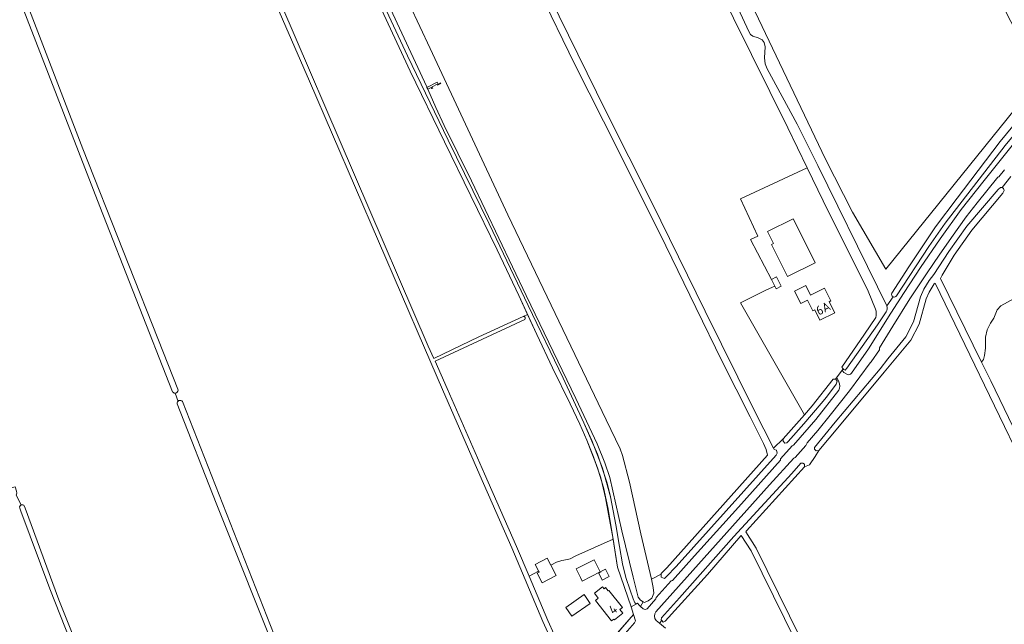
# Model space of a CAD drawing. Header units: metres. Extents: x 209813 to 223847, y 571801 to 587119.
# Tile 77 of 256: x 214038 to 214466, y 574766 to 575029. Entities that reach past the tile are written whole.
import ezdxf
from ezdxf.enums import TextEntityAlignment as Align

# ---------------------------------------------------------------- set-up
doc = ezdxf.new("R2010")
doc.units = ezdxf.units.M
for name, color, linetype, lineweight in [('B-RO-GR-GRAS-GV', 8, 'Continuous', 0), ('B-RO-KW-KUNSTWERK_STUW-GV', 8, 'Continuous', 0), ('B-RO-OG-BEBOUWING-GV', 8, 'Continuous', 0), ('B-RO-OG-BEBOUWING-T18', 8, 'Continuous', 0), ('B-RO-OG-TERREIN_CULTUURSCHEIDING-GV', 8, 'Continuous', 0), ('B-RO-OG-TERREIN_ERF-GV', 8, 'Continuous', 0), ('B-RO-OG-WEG-GV', 8, 'Continuous', 0), ('B-RO-VH-ONVERHARD-GV', 8, 'Continuous', 0), ('B-RO-VH-VERHARDING_HALFVERHARDING-GV', 8, 'Continuous', 0)]:
    doc.layers.add(name, color=color, linetype=linetype, lineweight=lineweight)
doc.styles.add('NLCS-ISO-M200-T18', font='txt', dxfattribs={"height": 0.36})

msp = doc.modelspace()

# ---------------------------------------------------------------- linework, layer by layer
at = {"layer": 'B-RO-GR-GRAS-GV', "flags": 128}
for points in [[(214362.377, 574911.694), (214365.927, 574913.327), (214364.465, 574916.154), (214355.328, 574933.528), (214358.572, 574935.039), (214351.035, 574951.226), (214380.043, 574964.732), (214371.63, 574982.027), (214332.163, 575061.658), (214315.377, 575096.309), (214297.047, 575132.97), (214279.171, 575168.592), (214260.051, 575207.367), (214252.554, 575222.953)], [(214195.808, 575184.116), (214213.161, 575149.605), (214235.314, 575105.942), (214255.953, 575063.773), (214292.551, 574989.305), (214312.447, 574949.684), (214335.638, 574902.398), (214356.895, 574859.425), (214365.349, 574842.978), (214369.598, 574846.96), (214378.796, 574857.356), (214351.095, 574906.036), (214362.377, 574911.694)], [(214108.64, 575132.941), (214109.649, 575131.685), (214110.645, 575129.994), (214119.308, 575110.674), (214215.371, 574887.211), (214217.743, 574881.96), (214237.335, 574891.285), (214256.613, 574900.093), (214258.535, 574901.016), (214254.76, 574909.23), (214245.26, 574929.11), (214233.9, 574952.54), (214222.4, 574975.96), (214207.51, 575006.71), (214191.24, 575041.77), (214176.39, 575073.59), (214164.45, 575099.33), (214157.35, 575115.06), (214155.99, 575117.96), (214153.62, 575125.01), (214152.41, 575128.85), (214149.33, 575144.01)], [(214414.181, 574920.642), (214480.195, 575002.531), (214480.607, 575006.097), (214467.604, 575029.839), (214455.891, 575053.582), (214438.427, 575089.611), (214423.258, 575122.454), (214420.897, 575126.658)], [(214414.181, 574920.642), (214399.629, 574945.513), (214387.964, 574968.42), (214340.408, 575068.037), (214416.472, 575114.696), (214416.161, 575122.103), (214384.41, 575101.777), (214353.931, 575083.762), (214333.171, 575070.744)], [(214184.784, 575083.57), (214216.104, 575016.569), (214249.96, 574944.297), (214292.666, 574855.295), (214298.712, 574842.621), (214299.714, 574839.729), (214302.762, 574828.187), (214307.648, 574805.777), (214312.321, 574786.001), (214316.556, 574788.15), (214316.556, 574788.468), (214318.97, 574791.024), (214362.717, 574839.972), (214362.168, 574842.35), (214360.957, 574844.997), (214355.288, 574856.611), (214343.006, 574880.593), (214331.628, 574904.098), (214318.648, 574930.764), (214306.33, 574955.653), (214291.467, 574984.929), (214279.07, 575009.66), (214263.548, 575041.62)], [(214104.247, 574867.415), (214072.69, 574947.882), (214038.234, 575036.371), (214025.926, 575067.105), (214024.216, 575071.461), (214020.577, 575077.967), (214015.572, 575075.207), (214015.084, 575073.662), (214013.712, 575072.082), (214007.237, 575066.694), (213997.707, 575059.231), (213989.515, 575053.454), (213977.162, 575045.703), (213960.811, 575036.614), (213958.563, 575035.115), (213957.795, 575034.193), (213957.385, 575033.255), (213957.359, 575032.589), (214019.051, 574869.056), (214033.405, 574831.631), (214033.568, 574831.279)], [(214020.577, 575077.967), (214021.011, 575079.125), (214021.977, 575079.377), (214022.818, 575079.377), (214024.86, 575076.522), (214026.512, 575072.798), (214031.867, 575059.655), (214065.19, 574972.953), (214100.293, 574884.367), (214106.506, 574868.552)], [(214332.768, 575068.525), (214344.902, 575044.901), (214354.741, 575023.569), (214355.355, 575022.567), (214356.41, 575021.873), (214358.652, 575021.117), (214360.418, 575020.291), (214361.268, 575019.206), (214361.744, 575017.217), (214361.453, 575012.432), (214361.679, 575009.815), (214362.588, 575007.699), (214375.583, 574983.731), (214384.696, 574965.778), (214410.631, 574913.015), (214414.579, 574904.732), (214417.38, 574908.671)], [(214154.928, 574745.444), (214182.711, 574675.928), (214183.302, 574674.419), (214219.49, 574688.59), (214234.24, 574698.7), (214235.273, 574697.723), (214236.998, 574699.312), (214260.933, 574726.106), (214266.66, 574732.931), (214267.538, 574733.529), (214275.227, 574742.555), (214276.099, 574743.533), (214265.15, 574767.598), (214251.589, 574799.712), (214237.74, 574831.189), (214221.522, 574868.354), (214213.661, 574886.525), (214163.737, 575002.278), (214145.695, 575044.038)], [(214416.746, 574910.247), (214424.171, 574921.673), (214435.77, 574939.107), (214445.207, 574951.496), (214447.97, 574955.215), (214463.911, 574976.175), (214480.343, 574996.15), (214481.522, 574997.132), (214485.522, 575001.228), (214485.006, 575001.416), (214484.302, 575002.653)], [(214474.281, 574834.748), (214435.643, 574914.561), (214435.23, 574914.28), (214433.018, 574910.755), (214431.764, 574907.85), (214428.649, 574896.869), (214425.033, 574889.861), (214413.514, 574875.959), (214394.011, 574852.705), (214385.025, 574841.957), (214383.52, 574839.351), (214381.006, 574835.713), (214378.775, 574834.772), (214353.583, 574807.061), (214353.328, 574806.568), (214357.868, 574799.533), (214396.531, 574721.108)], [(214471.195, 574908.605), (214464.104, 574904.795), (214462.517, 574902.995), (214461.141, 574899.397), (214459.659, 574897.28), (214458.178, 574894.317), (214457.437, 574891.142), (214457.543, 574886.38), (214457.013, 574883.205), (214456.59, 574881.511), (214455.762, 574880.25), (214459.745, 574872.152), (214477.166, 574836.149)], [(214106.616, 574863.28), (214105.312, 574866.817)], [(214151.079, 574749.129), (214123.218, 574819.042), (214106.276, 574862.241)], [(214108.582, 574863.27), (214151.605, 574753.759), (214153.078, 574750.074)], [(214032.403, 574829.971), (214034.164, 574825.644), (214035.804, 574826.12), (214036.429, 574824.271), (214036.597, 574823.377), (214036.25, 574822.553), (214038.418, 574818.402), (214039.142, 574818.402), (214039.582, 574818.119), (214040.184, 574816.861), (214054.811, 574777.027), (214077.673, 574719.917), (214078.292, 574718.72), (214078.588, 574718.473), (214078.979, 574718.473), (214082.294, 574719.452), (214150.75, 574742.375), (214152.943, 574743.031), (214153.329, 574743.344), (214153.267, 574743.638), (214152.772, 574744.88)], [(213974.434, 574682.918), (214074.621, 574717.529), (214075.724, 574717.86), (214075.915, 574718.384), (214050.867, 574781.879), (214038.309, 574815.636), (214037.8, 574816.876), (214037.748, 574817.526), (214038.01, 574817.962), (214038.418, 574818.402)]]:
    msp.add_lwpolyline(points, dxfattribs=at)
at = {"layer": 'B-RO-GR-GRAS-GV'}
msp.add_lwpolyline([(214417.38, 574908.671, -0.4245783), (214416.746, 574910.247)], format="xyb", dxfattribs=at)
for centre, radius, start, end in [((214105.325, 574868.087), 1.27, 211.95251, 23.88172), ((214107.594, 574862.385), 1.326, 41.86974, 189.07607)]:
    msp.add_arc(centre, radius, start, end, dxfattribs=at)
at = {"layer": 'B-RO-KW-KUNSTWERK_STUW-GV', "flags": 128}
msp.add_lwpolyline([(214216.013, 574999.303), (214216.675, 574999.634), (214216.91, 574999.163), (214217.34, 574999.377), (214217.052, 574999.954), (214219.163, 575001.007), (214219.376, 575000.579), (214220.837, 575001.308), (214220.671, 575001.641), (214219.575, 575001.095), (214219.196, 575001.855), (214214.781, 574999.652), (214215.166, 574998.881)], close=True, dxfattribs=at)
at = {"layer": 'B-RO-OG-BEBOUWING-GV', "flags": 128}
for points in [[(214365.324, 574931.862), (214364.522, 574931.463), (214371.46, 574917.516), (214383.468, 574923.489), (214373.982, 574942.555), (214362.777, 574936.98)], [(214364.465, 574916.154), (214366.506, 574912.206), (214368.709, 574913.345), (214366.668, 574917.293)], [(214391.947, 574901.67), (214389.51, 574906.57), (214390.295, 574906.961), (214387.573, 574912.432), (214381.49, 574909.407), (214379.439, 574913.531), (214374.543, 574911.095), (214377.177, 574905.802), (214380.127, 574907.269), (214382.43, 574902.639), (214383.256, 574903.05), (214385.53, 574898.479)], [(214268.569, 574792.189), (214267.054, 574795.111), (214261.802, 574792.388), (214263.511, 574789.092), (214262.693, 574788.667), (214264.876, 574784.456), (214270.947, 574787.604)], [(214281.488, 574786.726), (214282.264, 574785.205), (214290.089, 574789.197), (214287.4, 574794.468), (214279.575, 574790.476)], [(214290.305, 574789.391), (214290.407, 574789.188), (214289.428, 574788.692), (214290.975, 574785.637), (214294.013, 574787.176), (214292.363, 574790.434)], [(214289.222, 574777.767), (214288.019, 574776.82), (214295.004, 574767.943), (214296.006, 574768.731), (214296.279, 574768.385), (214299.873, 574771.214), (214298.601, 574772.83), (214299.683, 574773.682), (214293.792, 574781.169), (214293.488, 574780.93), (214292.333, 574782.398), (214291.713, 574781.91), (214291.112, 574782.706), (214287.533, 574780.003)], [(214285.771, 574775.479), (214283.093, 574779.319), (214275.099, 574773.744), (214277.777, 574769.904)]]:
    msp.add_lwpolyline(points, close=True, dxfattribs=at)
at = {"layer": 'B-RO-OG-TERREIN_CULTUURSCHEIDING-GV', "flags": 128}
msp.add_lwpolyline([(214191.14, 575046.03), (214206.25, 575013.31), (214224.04, 574976.77), (214241.88, 574940.33), (214258.7, 574904.91), (214273.9, 574873.33), (214282.94, 574853.99), (214288.85, 574840.35), (214293.04, 574827.79), (214294.47, 574821.83), (214296.79, 574809.58), (214298.44, 574800.2), (214299.79, 574792.72), (214301.27, 574786.78), (214303.02, 574781.26), (214304.43, 574777.46), (214305.17, 574775.81), (214305.883, 574775.362), (214306.303, 574775.593), (214306.948, 574774.696), (214307.523, 574774.227), (214308.706, 574776.238), (214307.557, 574776.921), (214306.628, 574778.247), (214304.45, 574786.901), (214299.462, 574807.045), (214294.258, 574830.157), (214292.04, 574836.639), (214288.699, 574844.763), (214279.516, 574864.58), (214257.829, 574909.183), (214234.09, 574959.071), (214222.246, 574983.114), (214218.567, 574990.975), (214215.178, 574998.887), (214214.781, 574999.652), (214214.72, 574999.955), (214176.155, 575082.758)], dxfattribs=at)
at = {"layer": 'B-RO-OG-TERREIN_ERF-GV', "flags": 128}
for points in [[(214409.693, 574903.364), (214406.478, 574911.195), (214387.01, 574950.412), (214380.043, 574964.732), (214351.035, 574951.226), (214358.572, 574935.039), (214355.328, 574933.528), (214364.465, 574916.154), (214366.668, 574917.293), (214368.709, 574913.345), (214366.506, 574912.206), (214365.927, 574913.327), (214362.377, 574911.694), (214351.095, 574906.036), (214378.796, 574857.356), (214382.232, 574861.397), (214391.304, 574872.96), (214392.358, 574872.889), (214395.631, 574877.399)], [(214468.517, 574960.878), (214464.787, 574956.139), (214465.302, 574955.658), (214465.666, 574954.904), (214465.046, 574953.743), (214451.557, 574937.697), (214443.931, 574926.819), (214438.621, 574918.089), (214437.895, 574916.584), (214455.762, 574880.25), (214456.59, 574881.511), (214457.013, 574883.205), (214457.543, 574886.38), (214457.437, 574891.142), (214458.178, 574894.317), (214459.659, 574897.28), (214461.141, 574899.397), (214462.517, 574902.995), (214464.104, 574904.795), (214471.195, 574908.605)], [(214257.304, 574898.893), (214218.312, 574880.698), (214223.63, 574868.924), (214239.852, 574831.749), (214253.704, 574800.266), (214259.166, 574787.333)], [(214279.54, 574796.205), (214295.623, 574803.448), (214293.99, 574812.74), (214292.42, 574821.36), (214290.27, 574830.11), (214287.09, 574839.15), (214284.18, 574846.39), (214281.15, 574853.39), (214277.05, 574862.15), (214269.39, 574877.77), (214262.54, 574892.3), (214258.535, 574901.016), (214256.613, 574900.093)], [(214395.631, 574877.399), (214395.44, 574877.606), (214395.071, 574878.083), (214404.875, 574892.422), (214409.768, 574899.657)], [(214279.54, 574796.205), (214276.946, 574794.89), (214275.862, 574794.552), (214273.41, 574794.143), (214271.047, 574793.468), (214268.569, 574792.189), (214270.947, 574787.604), (214264.876, 574784.456), (214262.693, 574788.667), (214263.511, 574789.092), (214263.313, 574789.474), (214259.166, 574787.333), (214267.262, 574768.16), (214278.338, 574743.815), (214296.26, 574761.19), (214304.555, 574770.65), (214303.464, 574774.031), (214297.61, 574791.27), (214295.623, 574803.448)], [(214263.313, 574789.474), (214261.802, 574792.388), (214267.054, 574795.111), (214268.569, 574792.189)]]:
    msp.add_lwpolyline(points, dxfattribs=at)
for points in [[(214376.534, 574937.427), (214383.468, 574923.489), (214371.46, 574917.516), (214364.522, 574931.463), (214365.324, 574931.862), (214362.777, 574936.98), (214373.982, 574942.555)], [(214294.013, 574787.176), (214290.975, 574785.637), (214289.428, 574788.692), (214290.407, 574789.188), (214290.305, 574789.391), (214292.363, 574790.434)], [(214295.004, 574767.943), (214288.019, 574776.82), (214289.222, 574777.767), (214287.533, 574780.003), (214291.112, 574782.706), (214291.713, 574781.91), (214292.333, 574782.398), (214293.488, 574780.93), (214293.792, 574781.169), (214299.683, 574773.682), (214298.601, 574772.83), (214299.873, 574771.214), (214296.279, 574768.385), (214296.006, 574768.731)], [(214275.099, 574773.744), (214283.093, 574779.319), (214285.771, 574775.479), (214277.777, 574769.904)]]:
    msp.add_lwpolyline(points, close=True, dxfattribs=at)
at = {"layer": 'B-RO-OG-TERREIN_ERF-GV'}
msp.add_lwpolyline([(214409.768, 574899.657, 0.1454121), (214409.693, 574903.364)], format="xyb", dxfattribs=at)
msp.add_arc((214256.813, 574899.409), 0.712, 313.60149, 104.09581, dxfattribs=at)
msp.add_arc((214256.813, 574899.409), 0.712, 313.60149, 104.09581, dxfattribs=at)
at = {"layer": 'B-RO-OG-WEG-GV', "flags": 128}
for points in [[(214513.305, 575033.797), (214495.496, 575011.811), (214486.272, 575000.955), (214485.522, 575001.228), (214481.522, 574997.132), (214483.395, 574996.145), (214482.78, 574994.651), (214465.999, 574974.396), (214439.984, 574940.633), (214432.866, 574930.522), (214418.834, 574909.157)], [(214399.306, 574875.472), (214406.69, 574886.114), (214416.4, 574901.629), (214422.111, 574910.587), (214429.202, 574921.395), (214437.805, 574933.938), (214446.983, 574946.563), (214456.886, 574959.223), (214473.118, 574979.477), (214484.093, 574993.062), (214484.486, 574994.314), (214488.936, 574999.645), (214489.759, 575000.247), (214497.406, 575009.535), (214514.523, 575030.632)], [(214465.705, 574963.821), (214463.3, 574960.834), (214462.875, 574960.697), (214453.922, 574949.451), (214449.157, 574943.408), (214442.668, 574934.446), (214437.303, 574926.711), (214432.165, 574919.143), (214424.627, 574907.81), (214417.221, 574895.944), (214411.427, 574886.586), (214411.477, 574885.709), (214407.836, 574880.447), (214407.309, 574880.057), (214398.384, 574867.854), (214390.037, 574857.302), (214384.571, 574850.618), (214380.068, 574845.313), (214379.452, 574844.112), (214374.83, 574838.872), (214374.165, 574838.612), (214363.59, 574827.04), (214314.262, 574771.918)], [(214314.371, 574768.1), (214315.842, 574766.874), (214316.878, 574768.02), (214316.577, 574768.322), (214316.643, 574769.18), (214324.57, 574777.933), (214348.192, 574804.596), (214373.339, 574831.937), (214377.289, 574836.417), (214378.112, 574836.45), (214378.866, 574836.047), (214378.775, 574834.772), (214381.006, 574835.713), (214383.52, 574839.351), (214385.025, 574841.957), (214383.968, 574841.765), (214383.193, 574842.456), (214383.139, 574843.235), (214392.207, 574854.226), (214411.704, 574877.473), (214414.982, 574881.769), (214422.878, 574891.299), (214426.249, 574897.833), (214429.309, 574908.664), (214430.731, 574911.957), (214433.082, 574915.705), (214435.034, 574918.38), (214441.594, 574928.386), (214449.318, 574939.402), (214462.955, 574955.331), (214463.993, 574956.231), (214464.753, 574956.143), (214468.517, 574960.878)], [(214417.38, 574908.671), (214414.579, 574904.732)], [(214414.309, 574902.205), (214410.626, 574896.547), (214397.287, 574877.739), (214396.515, 574876.773), (214395.925, 574877.08), (214395.631, 574877.399), (214395.211, 574876.821), (214395.532, 574876.331), (214395.945, 574875.842), (214397.212, 574875.045)], [(214393.767, 574871.792), (214392.914, 574873.656), (214392.469, 574872.882), (214393.012, 574871.977), (214392.6, 574870.782), (214388.399, 574865.046), (214386.15, 574862.331), (214378.554, 574853.535), (214371.758, 574845.869), (214371.163, 574845.295), (214370.223, 574845.086), (214369.495, 574845.997), (214369.598, 574846.96), (214365.349, 574842.978)], [(214310.473, 574773.204), (214314.218, 574777.544), (214314.394, 574778.073), (214320.84, 574785.254), (214321.496, 574785.513), (214331.055, 574796.178), (214350.133, 574817.353), (214368.402, 574837.715), (214368.453, 574838.328), (214373.502, 574843.893), (214374.118, 574844.281), (214383.806, 574855.356), (214393.802, 574868.088)], [(214365.349, 574842.978), (214365.649, 574842.393), (214366.666, 574842.018), (214367.011, 574840.835), (214366.479, 574839.877), (214323.008, 574791.528), (214318.92, 574787.185), (214317.99, 574786.358), (214316.556, 574786.956), (214316.556, 574788.15), (214312.321, 574786.001), (214313.117, 574782.388), (214313.323, 574779.977), (214312.43, 574777.746), (214310.9, 574776.576), (214309.283, 574775.895), (214308.706, 574776.238), (214307.523, 574774.227), (214308.782, 574773.199)]]:
    msp.add_lwpolyline(points, dxfattribs=at)
at = {"layer": 'B-RO-OG-WEG-GV'}
for points in [[(214418.834, 574909.157, -0.3688131), (214417.38, 574908.671)], [(214414.579, 574904.732, -0.2380887), (214414.309, 574902.205)], [(214397.212, 574875.045, 0.3701018), (214399.306, 574875.472)], [(214393.802, 574868.088, 0.1919528), (214393.767, 574871.792)], [(214308.782, 574773.199, 0.3944396), (214310.473, 574773.204)], [(214314.262, 574771.918, 0.3418076), (214314.371, 574768.1)]]:
    msp.add_lwpolyline(points, format="xyb", dxfattribs=at)
at = {"layer": 'B-RO-OG-WEG-GV', "flags": 128}
msp.add_lwpolyline([(214297.469, 574762.569), (214299.126, 574760.897), (214299.884, 574761.34), (214305.018, 574767.117), (214305.338, 574767.968), (214304.555, 574770.65)], close=True, dxfattribs=at)
at = {"layer": 'B-RO-VH-ONVERHARD-GV', "flags": 128}
msp.add_lwpolyline([(214394.403, 574719.874), (214355.615, 574798.31), (214351.33, 574804.975), (214351.11, 574804.874), (214336.65, 574788.124), (214318.352, 574767.762), (214317.474, 574767.424), (214316.878, 574768.02), (214315.842, 574766.874), (214318.404, 574764.741)], dxfattribs=at)
at = {"layer": 'B-RO-VH-VERHARDING_HALFVERHARDING-GV', "flags": 128}
msp.add_lwpolyline([(214191.24, 575041.77), (214207.51, 575006.71), (214222.4, 574975.96), (214233.9, 574952.54), (214245.26, 574929.11), (214254.76, 574909.23), (214262.54, 574892.3), (214269.39, 574877.77), (214277.05, 574862.15), (214281.15, 574853.39), (214284.18, 574846.39), (214288.91, 574834.37), (214291.44, 574825.82), (214293.31, 574817.17), (214295.07, 574806.84), (214297.61, 574791.27), (214303.464, 574774.031), (214305.883, 574775.362), (214305.17, 574775.81), (214304.43, 574777.46), (214303.02, 574781.26), (214301.27, 574786.78), (214299.79, 574792.72), (214298.44, 574800.2), (214296.79, 574809.58), (214294.47, 574821.83), (214291.09, 574834.3), (214286.4, 574846.34), (214282.94, 574853.99), (214273.9, 574873.33), (214258.7, 574904.91), (214241.88, 574940.33), (214224.04, 574976.77), (214206.25, 575013.31), (214191.14, 575046.03)], dxfattribs=at)

# ---------------------------------------------------------------- texts
at = {"layer": 'B-RO-OG-BEBOUWING-T18', "style": 'NLCS-ISO-M200-T18'}
for s, rotation, p in [('6A', 26.4, (214386.957, 574903.656)), ('4', 38.2, (214295.602, 574772.943))]:
    msp.add_text(s, height=4, rotation=rotation, dxfattribs=at).set_placement(p, align=Align.MIDDLE)

doc.saveas('drawing.dxf')
